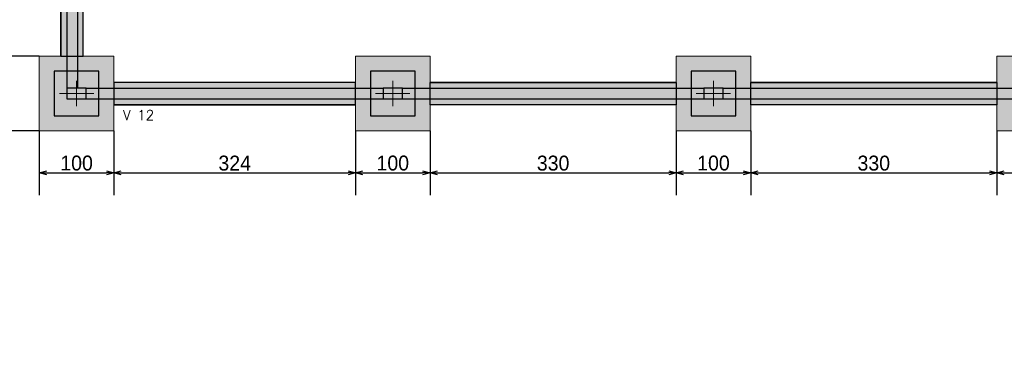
# Model space of a CAD drawing. Header units: millimetres. Extents: x -24 to 384, y -54 to 92.
# Tile 15 of 75: x 72.11 to 85.31, y 71 to 75.63. Entities that reach past the tile are written whole.
import ezdxf
from ezdxf.enums import TextEntityAlignment as Align

# ---------------------------------------------------------------- set-up
doc = ezdxf.new("R2010")
doc.units = ezdxf.units.MM
doc.layers.add('BL_CONTORNO', color=6, linetype='Continuous', lineweight=9)
doc.layers.add('PILAR_EIXOS', color=1, linetype='Continuous', lineweight=0)
doc.styles.add('CYPETXT', font='romans', dxfattribs={"height": 0.2})
doc.styles.add('GULIM', font='Gulim.ttf')
doc.dimstyles.new('GULIM-100', dxfattribs={"dimtxt": 0.2, "dimasz": 0.1, "dimexe": 0.3, "dimexo": 0, "dimgap": 0.025, "dimtad": 1, "dimdec": 1, "dimlfac": 100, "dimzin": 12, "dimdsep": 46, "dimtxsty": 'GULIM', "dimblk": 'OPEN30', "dimcen": 0, "dimclrd": 152, "dimclre": 152, "dimclrt": 152, "dimaunit": 1, "dimadec": 0, "dimazin": 0, "dimtfac": 1.875, "dimtdec": 1, "dimtmove": 2, "dimatfit": 3, "dimldrblk": 'OPEN30', "dimfxl": 0, "dimtolj": 1, "dimtzin": 12, "dimlwd": -1, "dimarcsym": 0})

# ---------------------------------------------------------------- blocks, each defined once
blk = doc.blocks.new('EIXOS_DO_PILAR')
at = {"layer": 'PILAR_EIXOS'}
for p, q in [((0, -0.5), (0, 0.5)), ((-0.5, 0), (0.5, 0))]:
    blk.add_line(p, q, dxfattribs=at)
blk = doc.blocks.new('_Open30')
at = {"color": 0, "linetype": 'ByBlock', "lineweight": -2}
for p, q in [((-1, 0.27), (0, 0)), ((0, 0), (-1, -0.27)), ((0, 0), (-1, 0))]:
    blk.add_line(p, q, dxfattribs=at)
blk = doc.blocks.new('*D100')
at = {"color": 152, "lineweight": -2, "transparency": 16777216}
for p, q in [((72.372, 75.142), (71.664, 75.142)), ((72.372, 74.142), (71.664, 74.142))]:
    blk.add_line(p, q, dxfattribs=at)
at = {"color": 152, "transparency": 16777216}
blk.add_line((71.964, 74.242), (71.964, 75.042), dxfattribs=at)
at = {"layer": 'Defpoints', "color": 0, "transparency": 16777216}
for p in [(71.964, 75.142), (72.372, 75.142), (72.372, 74.142)]:
    blk.add_point(p, dxfattribs=at)
at = {"color": 152, "transparency": 16777216, "xscale": 0.1, "yscale": 0.1, "zscale": 0.1}
for p, rotation in [((71.964, 75.142), 90), ((71.964, 74.142), 270)]:
    blk.add_blockref('_Open30', p, dxfattribs=dict(at, rotation=rotation))
at = {"color": 152, "transparency": 16777216, "insert": (71.836, 74.642), "char_height": 0.2, "attachment_point": 5, "rotation": 90, "style": 'GULIM'}
blk.add_mtext('\\A1;100', dxfattribs=at)
blk = doc.blocks.new('*D101')
at = {"color": 152, "lineweight": -2, "transparency": 16777216}
for p, q in [((72.312, 76.602), (71.664, 76.602)), ((72.372, 75.142), (71.664, 75.142))]:
    blk.add_line(p, q, dxfattribs=at)
at = {"color": 152, "transparency": 16777216}
blk.add_line((71.964, 75.242), (71.964, 76.502), dxfattribs=at)
at = {"layer": 'Defpoints', "color": 0, "transparency": 16777216}
for p in [(71.964, 76.602), (72.312, 76.602), (72.372, 75.142)]:
    blk.add_point(p, dxfattribs=at)
at = {"color": 152, "transparency": 16777216, "xscale": 0.1, "yscale": 0.1, "zscale": 0.1}
for p, rotation in [((71.964, 76.602), 90), ((71.964, 75.142), 270)]:
    blk.add_blockref('_Open30', p, dxfattribs=dict(at, rotation=rotation))
at = {"color": 152, "transparency": 16777216, "insert": (71.836, 75.872), "char_height": 0.2, "attachment_point": 5, "rotation": 90, "style": 'GULIM'}
blk.add_mtext('\\A1;146', dxfattribs=at)
blk = doc.blocks.new('*D107')
at = {"color": 152, "lineweight": -2, "transparency": 16777216}
for p, q in [((72.312, 83.682), (70.964, 83.682)), ((72.372, 74.142), (70.964, 74.142))]:
    blk.add_line(p, q, dxfattribs=at)
at = {"color": 152, "transparency": 16777216}
blk.add_line((71.264, 74.242), (71.264, 83.582), dxfattribs=at)
at = {"layer": 'Defpoints', "color": 0, "transparency": 16777216}
for p in [(71.264, 83.682), (72.312, 83.682), (72.372, 74.142)]:
    blk.add_point(p, dxfattribs=at)
at = {"color": 152, "transparency": 16777216, "xscale": 0.1, "yscale": 0.1, "zscale": 0.1}
for p, rotation in [((71.264, 83.682), 90), ((71.264, 74.142), 270)]:
    blk.add_blockref('_Open30', p, dxfattribs=dict(at, rotation=rotation))
at = {"color": 152, "transparency": 16777216, "insert": (71.137, 78.912), "char_height": 0.2, "attachment_point": 5, "rotation": 90, "style": 'GULIM'}
blk.add_mtext('\\A1;954', dxfattribs=at)
blk = doc.blocks.new('*D41')
at = {"color": 152, "lineweight": -2, "transparency": 16777216}
for p, q in [((72.372, 74.142), (72.372, 73.281)), ((73.372, 74.142), (73.372, 73.281))]:
    blk.add_line(p, q, dxfattribs=at)
at = {"color": 152, "transparency": 16777216}
blk.add_line((72.472, 73.581), (73.272, 73.581), dxfattribs=at)
at = {"layer": 'Defpoints', "color": 0, "transparency": 16777216}
for p in [(72.372, 74.142), (73.372, 74.142), (73.372, 73.581)]:
    blk.add_point(p, dxfattribs=at)
at = {"color": 152, "transparency": 16777216, "xscale": 0.1, "yscale": 0.1, "zscale": 0.1, "rotation": 180}
blk.add_blockref('_Open30', (72.372, 73.581), dxfattribs=at)
at = {"color": 152, "transparency": 16777216, "xscale": 0.1, "yscale": 0.1, "zscale": 0.1}
blk.add_blockref('_Open30', (73.372, 73.581), dxfattribs=at)
at = {"color": 152, "transparency": 16777216, "insert": (72.872, 73.709), "char_height": 0.2, "attachment_point": 5, "style": 'GULIM'}
blk.add_mtext('\\A1;100', dxfattribs=at)
blk = doc.blocks.new('*D42')
at = {"color": 152, "lineweight": -2, "transparency": 16777216}
for p, q in [((73.372, 74.142), (73.372, 73.281)), ((76.612, 74.142), (76.612, 73.281))]:
    blk.add_line(p, q, dxfattribs=at)
at = {"color": 152, "transparency": 16777216}
blk.add_line((73.472, 73.581), (76.512, 73.581), dxfattribs=at)
at = {"layer": 'Defpoints', "color": 0, "transparency": 16777216}
for p in [(73.372, 74.142), (76.612, 74.142), (76.612, 73.581)]:
    blk.add_point(p, dxfattribs=at)
at = {"color": 152, "transparency": 16777216, "xscale": 0.1, "yscale": 0.1, "zscale": 0.1, "rotation": 180}
blk.add_blockref('_Open30', (73.372, 73.581), dxfattribs=at)
at = {"color": 152, "transparency": 16777216, "xscale": 0.1, "yscale": 0.1, "zscale": 0.1}
blk.add_blockref('_Open30', (76.612, 73.581), dxfattribs=at)
at = {"color": 152, "transparency": 16777216, "insert": (74.992, 73.708), "char_height": 0.2, "attachment_point": 5, "style": 'GULIM'}
blk.add_mtext('\\A1;324', dxfattribs=at)
blk = doc.blocks.new('*D43')
at = {"color": 152, "lineweight": -2, "transparency": 16777216}
for p, q in [((76.612, 74.142), (76.612, 73.281)), ((77.612, 74.142), (77.612, 73.281))]:
    blk.add_line(p, q, dxfattribs=at)
at = {"color": 152, "transparency": 16777216}
blk.add_line((76.712, 73.581), (77.512, 73.581), dxfattribs=at)
at = {"layer": 'Defpoints', "color": 0, "transparency": 16777216}
for p in [(76.612, 74.142), (77.612, 74.142), (77.612, 73.581)]:
    blk.add_point(p, dxfattribs=at)
at = {"color": 152, "transparency": 16777216, "xscale": 0.1, "yscale": 0.1, "zscale": 0.1, "rotation": 180}
blk.add_blockref('_Open30', (76.612, 73.581), dxfattribs=at)
at = {"color": 152, "transparency": 16777216, "xscale": 0.1, "yscale": 0.1, "zscale": 0.1}
blk.add_blockref('_Open30', (77.612, 73.581), dxfattribs=at)
at = {"color": 152, "transparency": 16777216, "insert": (77.112, 73.709), "char_height": 0.2, "attachment_point": 5, "style": 'GULIM'}
blk.add_mtext('\\A1;100', dxfattribs=at)
blk = doc.blocks.new('*D44')
at = {"color": 152, "lineweight": -2, "transparency": 16777216}
for p, q in [((77.612, 74.142), (77.612, 73.281)), ((80.912, 74.142), (80.912, 73.281))]:
    blk.add_line(p, q, dxfattribs=at)
at = {"color": 152, "transparency": 16777216}
blk.add_line((77.712, 73.581), (80.812, 73.581), dxfattribs=at)
at = {"layer": 'Defpoints', "color": 0, "transparency": 16777216}
for p in [(77.612, 74.142), (80.912, 74.142), (80.912, 73.581)]:
    blk.add_point(p, dxfattribs=at)
at = {"color": 152, "transparency": 16777216, "xscale": 0.1, "yscale": 0.1, "zscale": 0.1, "rotation": 180}
blk.add_blockref('_Open30', (77.612, 73.581), dxfattribs=at)
at = {"color": 152, "transparency": 16777216, "xscale": 0.1, "yscale": 0.1, "zscale": 0.1}
blk.add_blockref('_Open30', (80.912, 73.581), dxfattribs=at)
at = {"color": 152, "transparency": 16777216, "insert": (79.262, 73.708), "char_height": 0.2, "attachment_point": 5, "style": 'GULIM'}
blk.add_mtext('\\A1;330', dxfattribs=at)
blk = doc.blocks.new('*D45')
at = {"color": 152, "lineweight": -2, "transparency": 16777216}
for p, q in [((80.912, 74.142), (80.912, 73.281)), ((81.912, 74.142), (81.912, 73.281))]:
    blk.add_line(p, q, dxfattribs=at)
at = {"color": 152, "transparency": 16777216}
blk.add_line((81.012, 73.581), (81.812, 73.581), dxfattribs=at)
at = {"layer": 'Defpoints', "color": 0, "transparency": 16777216}
for p in [(80.912, 74.142), (81.912, 74.142), (81.912, 73.581)]:
    blk.add_point(p, dxfattribs=at)
at = {"color": 152, "transparency": 16777216, "xscale": 0.1, "yscale": 0.1, "zscale": 0.1, "rotation": 180}
blk.add_blockref('_Open30', (80.912, 73.581), dxfattribs=at)
at = {"color": 152, "transparency": 16777216, "xscale": 0.1, "yscale": 0.1, "zscale": 0.1}
blk.add_blockref('_Open30', (81.912, 73.581), dxfattribs=at)
at = {"color": 152, "transparency": 16777216, "insert": (81.412, 73.709), "char_height": 0.2, "attachment_point": 5, "style": 'GULIM'}
blk.add_mtext('\\A1;100', dxfattribs=at)
blk = doc.blocks.new('*D46')
at = {"color": 152, "lineweight": -2, "transparency": 16777216}
for p, q in [((81.912, 74.142), (81.912, 73.281)), ((85.212, 74.142), (85.212, 73.281))]:
    blk.add_line(p, q, dxfattribs=at)
at = {"color": 152, "transparency": 16777216}
blk.add_line((82.012, 73.581), (85.112, 73.581), dxfattribs=at)
at = {"layer": 'Defpoints', "color": 0, "transparency": 16777216}
for p in [(81.912, 74.142), (85.212, 74.142), (85.212, 73.581)]:
    blk.add_point(p, dxfattribs=at)
at = {"color": 152, "transparency": 16777216, "xscale": 0.1, "yscale": 0.1, "zscale": 0.1, "rotation": 180}
blk.add_blockref('_Open30', (81.912, 73.581), dxfattribs=at)
at = {"color": 152, "transparency": 16777216, "xscale": 0.1, "yscale": 0.1, "zscale": 0.1}
blk.add_blockref('_Open30', (85.212, 73.581), dxfattribs=at)
at = {"color": 152, "transparency": 16777216, "insert": (83.562, 73.708), "char_height": 0.2, "attachment_point": 5, "style": 'GULIM'}
blk.add_mtext('\\A1;330', dxfattribs=at)
blk = doc.blocks.new('*D47')
at = {"color": 152, "lineweight": -2, "transparency": 16777216}
for p, q in [((85.212, 74.142), (85.212, 73.281)), ((86.212, 74.142), (86.212, 73.281))]:
    blk.add_line(p, q, dxfattribs=at)
at = {"color": 152, "transparency": 16777216}
blk.add_line((85.312, 73.581), (86.112, 73.581), dxfattribs=at)
at = {"layer": 'Defpoints', "color": 0, "transparency": 16777216}
for p in [(85.212, 74.142), (86.212, 74.142), (86.212, 73.581)]:
    blk.add_point(p, dxfattribs=at)
at = {"color": 152, "transparency": 16777216, "xscale": 0.1, "yscale": 0.1, "zscale": 0.1, "rotation": 180}
blk.add_blockref('_Open30', (85.212, 73.581), dxfattribs=at)
at = {"color": 152, "transparency": 16777216, "xscale": 0.1, "yscale": 0.1, "zscale": 0.1}
blk.add_blockref('_Open30', (86.212, 73.581), dxfattribs=at)
at = {"color": 152, "transparency": 16777216, "insert": (85.712, 73.709), "char_height": 0.2, "attachment_point": 5, "style": 'GULIM'}
blk.add_mtext('\\A1;100', dxfattribs=at)

msp = doc.modelspace()

# ---------------------------------------------------------------- hatches: boundary and pattern name
h = msp.add_hatch(color=11)
h.dxf.hatch_style = 1
h.paths.add_polyline_path([(72.3122, 83.6816), (72.3122, 82.6816), (73.3122, 82.6816), (73.3122, 83.6816)])
h.paths.add_polyline_path([(72.3122, 80.6416), (72.3122, 79.6416), (73.3122, 79.6416), (73.3122, 80.6416)])
h.paths.add_polyline_path([(72.3122, 77.6016), (72.3122, 76.6016), (73.3122, 76.6016), (73.3122, 77.6016)])
h.paths.add_polyline_path([(76.6122, 77.5416), (76.6122, 76.5416), (77.6122, 76.5416), (77.6122, 77.5416)])
h.paths.add_polyline_path([(72.3722, 75.1416), (72.3722, 74.1416), (73.3722, 74.1416), (73.3722, 75.1416)])
h.paths.add_polyline_path([(76.6122, 75.1416), (76.6122, 74.1416), (77.6122, 74.1416), (77.6122, 75.1416)])
h.paths.add_polyline_path([(80.9122, 75.1416), (80.9122, 74.1416), (81.9122, 74.1416), (81.9122, 75.1416)])
h.paths.add_polyline_path([(80.9122, 77.6016), (80.9122, 76.6016), (81.9122, 76.6016), (81.9122, 77.6016)])
h.paths.add_polyline_path([(85.2122, 77.5416), (85.2122, 76.5416), (86.2122, 76.5416), (86.2122, 77.5416)])
h.paths.add_polyline_path([(85.2122, 75.1416), (85.2122, 74.1416), (86.2122, 74.1416), (86.2122, 75.1416)])
h.paths.add_polyline_path([(89.5122, 75.1416), (89.5122, 74.1416), (90.5122, 74.1416), (90.5122, 75.1416)])
h.paths.add_polyline_path([(89.5122, 77.6016), (89.5122, 76.6016), (90.5122, 76.6016), (90.5122, 77.6016)])
h.paths.add_polyline_path([(80.9122, 80.6416), (80.9122, 79.6416), (81.9122, 79.6416), (81.9122, 80.6416)])
h.paths.add_polyline_path([(76.6122, 83.7416), (76.6122, 82.7416), (77.6122, 82.7416), (77.6122, 83.7416)])
h.paths.add_polyline_path([(80.9122, 83.6816), (80.9122, 82.6816), (81.9122, 82.6816), (81.9122, 83.6816)])
h.paths.add_polyline_path([(85.2122, 83.7416), (85.2122, 82.7416), (86.2122, 82.7416), (86.2122, 83.7416)])
h.paths.add_polyline_path([(89.5122, 83.6816), (89.5122, 82.6816), (90.5122, 82.6816), (90.5122, 83.6816)])
h.paths.add_polyline_path([(89.5122, 80.6416), (89.5122, 79.6416), (90.5122, 79.6416), (90.5122, 80.6416)])
h.paths.add_polyline_path([(92.0622, 80.4316), (92.0622, 79.4316), (93.0622, 79.4316), (93.0622, 80.4316)])
h.paths.add_polyline_path([(93.8122, 80.6416), (93.8122, 79.6416), (94.8122, 79.6416), (94.8122, 80.6416)])
h.paths.add_polyline_path([(93.8122, 83.7416), (93.8122, 82.7416), (94.8122, 82.7416), (94.8122, 83.7416)])
h.paths.add_polyline_path([(95.5622, 80.4316), (95.5622, 79.4316), (96.5622, 79.4316), (96.5622, 80.4316)])
h.paths.add_polyline_path([(93.8122, 77.5416), (93.8122, 76.5416), (94.8122, 76.5416), (94.8122, 77.5416)])
h.paths.add_polyline_path([(98.1122, 77.6016), (98.1122, 76.6016), (99.1122, 76.6016), (99.1122, 77.6016)])
h.paths.add_polyline_path([(98.1122, 80.6416), (98.1122, 79.6416), (99.1122, 79.6416), (99.1122, 80.6416)])
h.paths.add_polyline_path([(98.1122, 83.6816), (98.1122, 82.6816), (99.1122, 82.6816), (99.1122, 83.6816)])
h.paths.add_polyline_path([(102.4122, 83.7416), (102.4122, 82.7416), (103.4122, 82.7416), (103.4122, 83.7416)])
h.paths.add_polyline_path([(102.4122, 77.5416), (102.4122, 76.5416), (103.4122, 76.5416), (103.4122, 77.5416)])
h.paths.add_polyline_path([(102.4122, 75.1416), (102.4122, 74.1416), (103.4122, 74.1416), (103.4122, 75.1416)])
h.paths.add_polyline_path([(93.8122, 75.1416), (93.8122, 74.1416), (94.8122, 74.1416), (94.8122, 75.1416)])
h.paths.add_polyline_path([(98.1122, 75.1416), (98.1122, 74.1416), (99.1122, 74.1416), (99.1122, 75.1416)])
h.paths.add_polyline_path([(106.4872, 82.7316), (108.1372, 82.7316), (108.1372, 83.6316), (106.4872, 83.6316)])
h.paths.add_polyline_path([(106.4872, 79.6916), (108.1372, 79.6916), (108.1372, 80.5916), (106.4872, 80.5916)])
h.paths.add_polyline_path([(111.2122, 83.7416), (111.2122, 82.7416), (112.2122, 82.7416), (112.2122, 83.7416)])
h.paths.add_polyline_path([(115.5122, 83.6816), (115.5122, 82.6816), (116.5122, 82.6816), (116.5122, 83.6816)])
h.paths.add_polyline_path([(115.5122, 80.6416), (115.5122, 79.6416), (116.5122, 79.6416), (116.5122, 80.6416)])
h.paths.add_polyline_path([(115.5122, 77.6016), (115.5122, 76.6016), (116.5122, 76.6016), (116.5122, 77.6016)])
h.paths.add_polyline_path([(112.4122, 77.5416), (112.4122, 76.5416), (113.4122, 76.5416), (113.4122, 77.5416)])
h.paths.add_polyline_path([(109.3722, 77.5416), (109.3722, 76.5416), (110.3722, 76.5416), (110.3722, 77.5416)])
h.paths.add_polyline_path([(106.4872, 76.6516), (108.1372, 76.6516), (108.1372, 77.5516), (106.4872, 77.5516)])
h.paths.add_polyline_path([(106.6522, 75.1416), (106.6522, 74.1416), (107.6522, 74.1416), (107.6522, 75.1416)])
h.paths.add_polyline_path([(106.9122, 73.2416), (106.9122, 72.2416), (107.9122, 72.2416), (107.9122, 73.2416)])
h.paths.add_polyline_path([(109.3122, 73.2416), (109.3122, 72.2416), (110.3122, 72.2416), (110.3122, 73.2416)])
h.paths.add_polyline_path([(115.5122, 73.2416), (115.5122, 72.2416), (116.5122, 72.2416), (116.5122, 73.2416)])
h.paths.add_polyline_path([(115.5122, 68.9416), (115.5122, 67.9416), (116.5122, 67.9416), (116.5122, 68.9416)])
h.paths.add_polyline_path([(112.4122, 68.9416), (112.4122, 67.9416), (113.4122, 67.9416), (113.4122, 68.9416)])
h.paths.add_polyline_path([(109.3722, 68.9416), (109.3722, 67.9416), (110.3722, 67.9416), (110.3722, 68.9416)])
h.paths.add_polyline_path([(106.9122, 68.9416), (106.9122, 67.9416), (107.9122, 67.9416), (107.9122, 68.9416)])
h.paths.add_polyline_path([(106.9122, 64.7016), (106.9122, 63.7016), (107.9122, 63.7016), (107.9122, 64.7016)])
h.paths.add_polyline_path([(109.3122, 64.7016), (109.3122, 63.7016), (110.3122, 63.7016), (110.3122, 64.7016)])
h.paths.add_polyline_path([(115.5122, 64.7016), (115.5122, 63.7016), (116.5122, 63.7016), (116.5122, 64.7016)])
h.paths.add_polyline_path([(115.5122, 60.4016), (115.5122, 59.4016), (116.5122, 59.4016), (116.5122, 60.4016)])
h.paths.add_polyline_path([(112.4122, 60.3416), (112.4122, 59.3416), (113.4122, 59.3416), (113.4122, 60.3416)])
h.paths.add_polyline_path([(109.3722, 60.3416), (109.3722, 59.3416), (110.3722, 59.3416), (110.3722, 60.3416)])
h.paths.add_polyline_path([(106.9122, 60.4016), (106.9122, 59.4016), (107.9122, 59.4016), (107.9122, 60.4016)])
h = msp.add_hatch(color=41)
h.dxf.hatch_style = 1
h.paths.add_polyline_path([(73.3122, 83.3916), (76.6122, 83.3916), (76.6122, 83.0916), (73.3122, 83.0916)])
h.paths.add_polyline_path([(77.6122, 83.3916), (80.9122, 83.3916), (80.9122, 83.0916), (77.6122, 83.0916)])
h.paths.add_polyline_path([(81.9122, 83.3916), (85.2122, 83.3916), (85.2122, 83.0916), (81.9122, 83.0916)])
h.paths.add_polyline_path([(86.2122, 83.0916), (89.5122, 83.0916), (89.5122, 83.3916), (86.2122, 83.3916)])
h.paths.add_polyline_path([(90.5122, 83.3916), (93.8122, 83.3916), (93.8122, 83.0916), (90.5122, 83.0916)])
h.paths.add_polyline_path([(94.8122, 83.3916), (98.1122, 83.3916), (98.1122, 83.0916), (94.8122, 83.0916)])
h.paths.add_polyline_path([(99.1122, 83.3916), (102.4122, 83.3916), (102.4122, 83.0916), (99.1122, 83.0916)])
h.paths.add_polyline_path([(103.4122, 83.3916), (106.4872, 83.3916), (106.4872, 83.0916), (103.4122, 83.0916)])
h.paths.add_polyline_path([(107.0622, 82.7316), (107.5622, 82.7316), (107.5622, 80.5916), (107.0622, 80.5916)])
h.paths.add_polyline_path([(107.0622, 79.6916), (107.5622, 79.6916), (107.5622, 77.5516), (107.0622, 77.5516)])
h.paths.add_polyline_path([(108.1372, 83.3916), (111.2122, 83.3916), (111.2122, 83.0916), (108.1372, 83.0916)])
h.paths.add_polyline_path([(109.6622, 73.2416), (109.9622, 73.2416), (109.9622, 76.5416), (109.6622, 76.5416)])
h.paths.add_polyline_path([(72.6622, 80.6416), (72.9622, 80.6416), (72.9622, 82.6816), (72.6622, 82.6816)])
h.paths.add_polyline_path([(72.6622, 79.6416), (72.9622, 79.6416), (72.9622, 77.6016), (72.6622, 77.6016)])
h.paths.add_polyline_path([(72.6622, 75.1416), (72.9622, 75.1416), (72.9622, 76.6016), (72.6622, 76.6016)])
h.paths.add_polyline_path([(76.6122, 74.7916), (73.3722, 74.7916), (73.3722, 74.4916), (76.6122, 74.4916)])
h.paths.add_polyline_path([(77.6122, 74.7916), (80.9122, 74.7916), (80.9122, 74.4916), (77.6122, 74.4916)])
h.paths.add_polyline_path([(81.9122, 74.7916), (85.2122, 74.7916), (85.2122, 74.4916), (81.9122, 74.4916)])
h.paths.add_polyline_path([(86.2122, 74.7916), (89.5122, 74.7916), (89.5122, 74.4916), (86.2122, 74.4916)])
h.paths.add_polyline_path([(90.5122, 74.7916), (93.8122, 74.7916), (93.8122, 74.4916), (90.5122, 74.4916)])
h.paths.add_polyline_path([(94.8122, 74.7916), (98.1122, 74.7916), (98.1122, 74.4916), (94.8122, 74.4916)])
h.paths.add_polyline_path([(99.1122, 74.7916), (102.4122, 74.7916), (102.4122, 74.4916), (99.1122, 74.4916)])
h.paths.add_polyline_path([(103.4122, 74.7916), (106.6522, 74.7916), (106.6522, 74.4916), (103.4122, 74.4916)])
h.paths.add_polyline_path([(73.3122, 77.1916), (76.6122, 77.1916), (76.6122, 76.8916), (73.3122, 76.8916)])
h.paths.add_polyline_path([(77.6122, 77.1916), (80.9122, 77.1916), (80.9122, 76.8916), (77.6122, 76.8916)])
h.paths.add_polyline_path([(81.9122, 77.1916), (85.2122, 77.1916), (85.2122, 76.8916), (81.9122, 76.8916)])
h.paths.add_polyline_path([(86.2122, 77.1916), (89.5122, 77.1916), (89.5122, 76.8916), (86.2122, 76.8916)])
h.paths.add_polyline_path([(92.7122, 79.4316), (92.7122, 77.1916), (93.8122, 77.1916), (93.8122, 76.8916), (90.5122, 76.8916), (90.5122, 77.1916), (92.4122, 77.1916), (92.4122, 79.4316)])
h.paths.add_polyline_path([(89.8622, 79.6416), (90.1622, 79.6416), (90.1622, 77.6016), (89.8622, 77.6016)])
h.paths.add_polyline_path([(90.1622, 82.6816), (89.8622, 82.6816), (89.8622, 80.6416), (90.1622, 80.6416)])
h.paths.add_polyline_path([(81.2622, 82.6816), (81.5622, 82.6816), (81.5622, 80.6416), (81.2622, 80.6416)])
h.paths.add_polyline_path([(81.2622, 79.6416), (81.5622, 79.6416), (81.5622, 77.6016), (81.2622, 77.6016)])
h.paths.add_polyline_path([(94.1622, 79.6416), (94.4622, 79.6416), (94.4622, 77.5416), (94.1622, 77.5416)])
h.paths.add_polyline_path([(94.1622, 82.7416), (94.4622, 82.7416), (94.4622, 80.6416), (94.1622, 80.6416)])
h.paths.add_polyline_path([(98.4622, 80.6416), (98.7622, 80.6416), (98.7622, 82.6816), (98.4622, 82.6816)])
h.paths.add_polyline_path([(98.4622, 79.6416), (98.7622, 79.6416), (98.7622, 77.6016), (98.4622, 77.6016)])
h.paths.add_polyline_path([(94.8122, 77.1916), (95.9122, 77.1916), (95.9122, 79.4316), (96.2122, 79.4316), (96.2122, 77.1916), (98.1122, 77.1916), (98.1122, 76.8916), (94.8122, 76.8916)])
h.paths.add_polyline_path([(99.1122, 77.1916), (102.4122, 77.1916), (102.4122, 76.8916), (99.1122, 76.8916)])
h.paths.add_polyline_path([(103.4122, 77.1916), (106.4872, 77.1916), (106.4872, 76.8916), (103.4122, 76.8916)])
h.paths.add_polyline_path([(107.0622, 75.1416), (107.5622, 75.1416), (107.5622, 76.6516), (107.0622, 76.6516)])
h.paths.add_polyline_path([(107.2622, 68.9416), (107.5622, 68.9416), (107.5622, 72.2416), (107.2622, 72.2416)])
h.paths.add_polyline_path([(107.2622, 64.7016), (107.5622, 64.7016), (107.5622, 67.9416), (107.2622, 67.9416)])
h.paths.add_polyline_path([(107.2622, 60.4016), (107.5622, 60.4016), (107.5622, 63.7016), (107.2622, 63.7016)])
h.paths.add_polyline_path([(107.9122, 59.6916), (109.3722, 59.6916), (109.3722, 59.9916), (107.9122, 59.9916)])
h.paths.add_polyline_path([(109.6622, 63.7016), (109.9622, 63.7016), (109.9622, 60.3416), (109.6622, 60.3416)])
h.paths.add_polyline_path([(109.6622, 64.7016), (109.9622, 64.7016), (109.9622, 67.9416), (109.6622, 67.9416)])
h.paths.add_polyline_path([(109.6622, 72.2416), (109.9622, 72.2416), (109.9622, 68.9416), (109.6622, 68.9416)])
h.paths.add_polyline_path([(110.3722, 77.1916), (112.4122, 77.1916), (112.4122, 76.8916), (110.3722, 76.8916)])
h.paths.add_polyline_path([(108.1372, 77.1916), (109.3722, 77.1916), (109.3722, 76.8916), (108.1372, 76.8916)])
h.paths.add_polyline_path([(113.4122, 77.1916), (115.5122, 77.1916), (115.5122, 76.8916), (113.4122, 76.8916)])
h.paths.add_polyline_path([(115.8622, 73.2416), (116.1622, 73.2416), (116.1622, 76.6016), (115.8622, 76.6016)])
h.paths.add_polyline_path([(115.8622, 68.9416), (116.1622, 68.9416), (116.1622, 72.2416), (115.8622, 72.2416)])
h.paths.add_polyline_path([(113.4122, 68.5916), (115.5122, 68.5916), (115.5122, 68.2916), (113.4122, 68.2916)])
h.paths.add_polyline_path([(110.3722, 68.5916), (112.4122, 68.5916), (112.4122, 68.2916), (110.3722, 68.2916)])
h.paths.add_polyline_path([(115.8622, 64.7016), (116.1622, 64.7016), (116.1622, 67.9416), (115.8622, 67.9416)])
h.paths.add_polyline_path([(115.8622, 60.4016), (116.1622, 60.4016), (116.1622, 63.7016), (115.8622, 63.7016)])
h.paths.add_polyline_path([(113.4122, 59.9916), (115.5122, 59.9916), (115.5122, 59.6916), (113.4122, 59.6916)])
h.paths.add_polyline_path([(110.3722, 59.9916), (112.4122, 59.9916), (112.4122, 59.6916), (110.3722, 59.6916)])
h.paths.add_polyline_path([(115.8622, 82.6816), (116.1622, 82.6816), (116.1622, 80.6416), (115.8622, 80.6416)])
h.paths.add_polyline_path([(112.2122, 83.3916), (115.5122, 83.3916), (115.5122, 83.0916), (112.2122, 83.0916)])
h.paths.add_polyline_path([(115.8622, 79.6416), (116.1622, 79.6416), (116.1622, 77.6016), (115.8622, 77.6016)])
h.paths.add_polyline_path([(107.2622, 73.2416), (107.5622, 73.2416), (107.5622, 74.1416), (107.2622, 74.1416)])
h.paths.add_polyline_path([(93.8122, 79.8416), (93.0622, 79.8416), (93.0622, 80.1416), (93.8122, 80.1416)])
h.paths.add_polyline_path([(95.5622, 80.1416), (94.8122, 80.1416), (94.8122, 79.8416), (95.5622, 79.8416)])

# ---------------------------------------------------------------- linework, layer by layer
at = {"color": 1}
for p, q in [((72.7422, 76.9716), (72.7422, 74.7116)), ((72.8822, 76.9716), (72.8822, 74.7116)), ((72.6622, 75.1416), (72.6622, 76.6016)), ((72.9622, 75.1416), (72.9622, 76.6016)), ((76.6122, 74.7916), (73.3722, 74.7916)), ((80.9122, 74.7916), (77.6122, 74.7916)), ((85.2122, 74.7916), (81.9122, 74.7916)), ((73.0022, 74.7116), (76.9822, 74.7116)), ((77.2422, 74.7116), (81.2822, 74.7116)), ((81.5422, 74.7116), (85.5822, 74.7116)), ((73.0022, 74.5716), (76.9822, 74.5716)), ((76.6122, 74.4916), (73.3722, 74.4916)), ((77.2422, 74.5716), (81.2822, 74.5716)), ((80.9122, 74.4916), (77.6122, 74.4916)), ((81.5422, 74.5716), (85.5822, 74.5716)), ((85.2122, 74.4916), (81.9122, 74.4916))]:
    msp.add_line(p, q, dxfattribs=at)
at = {"color": 2}
for points in [[(72.6622, 75.1416), (72.9622, 75.1416), (72.9622, 76.6016), (72.6622, 76.6016)], [(76.6122, 74.7916), (73.3722, 74.7916), (73.3722, 74.4916), (76.6122, 74.4916)], [(77.6122, 74.7916), (80.9122, 74.7916), (80.9122, 74.4916), (77.6122, 74.4916)], [(81.9122, 74.7916), (85.2122, 74.7916), (85.2122, 74.4916), (81.9122, 74.4916)]]:
    msp.add_lwpolyline(points, close=True, dxfattribs=at)
at = {"color": 1}
for points in [[(72.5722, 74.9416), (72.5722, 74.3416), (73.1722, 74.3416), (73.1722, 74.9416), (72.5722, 74.9416)], [(76.8122, 74.9416), (76.8122, 74.3416), (77.4122, 74.3416), (77.4122, 74.9416), (76.8122, 74.9416)], [(81.1122, 74.9416), (81.1122, 74.3416), (81.7122, 74.3416), (81.7122, 74.9416), (81.1122, 74.9416)], [(72.7422, 74.7116), (72.7422, 74.5716), (73.0022, 74.5716), (73.0022, 74.7116), (72.7422, 74.7116)], [(72.7422, 74.7116), (72.7422, 74.5716), (73.0022, 74.5716), (73.0022, 74.7116), (72.7422, 74.7116)], [(76.9822, 74.7116), (76.9822, 74.5716), (77.2422, 74.5716), (77.2422, 74.7116), (76.9822, 74.7116)], [(76.9822, 74.7116), (76.9822, 74.5716), (77.2422, 74.5716), (77.2422, 74.7116), (76.9822, 74.7116)], [(81.2822, 74.7116), (81.2822, 74.5716), (81.5422, 74.5716), (81.5422, 74.7116), (81.2822, 74.7116)], [(81.2822, 74.7116), (81.2822, 74.5716), (81.5422, 74.5716), (81.5422, 74.7116), (81.2822, 74.7116)]]:
    msp.add_lwpolyline(points, close=True, dxfattribs=at)
at = {"layer": 'BL_CONTORNO', "color": 2}
for points in [[(72.3722, 75.1416), (72.3722, 74.1416), (73.3722, 74.1416), (73.3722, 75.1416)], [(76.6122, 75.1416), (76.6122, 74.1416), (77.6122, 74.1416), (77.6122, 75.1416)], [(80.9122, 75.1416), (80.9122, 74.1416), (81.9122, 74.1416), (81.9122, 75.1416)], [(85.2122, 75.1416), (85.2122, 74.1416), (86.2122, 74.1416), (86.2122, 75.1416)]]:
    msp.add_lwpolyline(points, close=True, dxfattribs=at)

# ---------------------------------------------------------------- block references
at = {"color": 1, "xscale": 0.34, "yscale": 0.46, "rotation": 270}
for p in [(72.8722, 74.6416), (77.1122, 74.6416), (81.4122, 74.6416)]:
    msp.add_blockref('EIXOS_DO_PILAR', p, dxfattribs=at)

# ---------------------------------------------------------------- texts
at = {"color": 1, "style": 'CYPETXT', "width": 0.857961}
msp.add_text('V 12', height=0.13333, dxfattribs=at).set_placement((73.4973, 74.2868), (73.9113, 74.2868), align=Align.FIT)

# ---------------------------------------------------------------- dimensions: what is measured, and where the dimension line sits
for base, p1, p2, picture, middle in [((71.2642, 83.6816), (72.3722, 74.1416), (72.3122, 83.6816), '*D107', (71.1365, 78.9116)), ((71.9642, 76.6016), (72.3722, 75.1416), (72.3122, 76.6016), '*D101', (71.8364, 75.8716)), ((71.9642, 75.1416), (72.3722, 74.1416), (72.3722, 75.1416), '*D100', (71.8364, 74.6416))]:
    dim = msp.add_linear_dim(base=base, p1=p1, p2=p2, angle=270, dimstyle='GULIM-100')
    dim.commit()
    dim.dimension.update_dxf_attribs({"geometry": picture, "text_midpoint": middle})
for base, p1, p2, picture, middle in [((73.3722, 73.5808), (72.3722, 74.1416), (73.3722, 74.1416), '*D41', (72.8722, 73.7086)), ((76.6122, 73.5808), (73.3722, 74.1416), (76.6122, 74.1416), '*D42', (74.9922, 73.7084)), ((77.6122, 73.5808), (76.6122, 74.1416), (77.6122, 74.1416), '*D43', (77.1122, 73.7086)), ((80.9122, 73.5808), (77.6122, 74.1416), (80.9122, 74.1416), '*D44', (79.2622, 73.7083)), ((81.9122, 73.5808), (80.9122, 74.1416), (81.9122, 74.1416), '*D45', (81.4122, 73.7086)), ((85.2122, 73.5808), (81.9122, 74.1416), (85.2122, 74.1416), '*D46', (83.5622, 73.7083)), ((86.2122, 73.5808), (85.2122, 74.1416), (86.2122, 74.1416), '*D47', (85.7122, 73.7086))]:
    dim = msp.add_linear_dim(base=base, p1=p1, p2=p2, dimstyle='GULIM-100')
    dim.commit()
    dim.dimension.update_dxf_attribs({"geometry": picture, "text_midpoint": middle})

doc.saveas('drawing.dxf')
